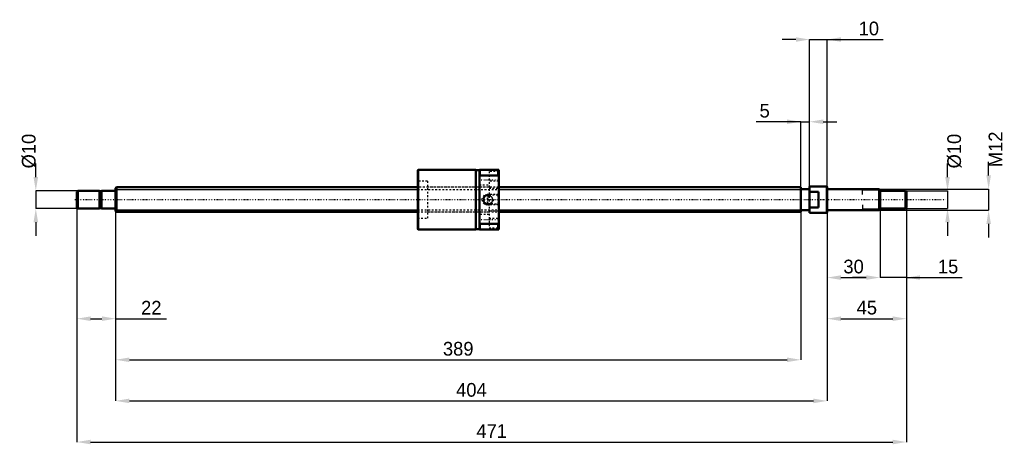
# Model space of a CAD drawing. Header units: millimetres. Extents: x -54 to 505, y -139 to 102.
import ezdxf

# ---------------------------------------------------------------- set-up
doc = ezdxf.new("R2010")
doc.units = ezdxf.units.MM
doc.linetypes.add('Center', pattern=[1.5, 0.45, -0.5, 0.05, -0.5])
doc.linetypes.add('Dashed', pattern=[2, 1, -1])
for name, color, linetype, lineweight in [('2d ConnectionPoints', 7, 'Continuous', 50), ('AM_0', 7, 'Continuous', 50), ('AM_4', 3, 'Continuous', 25), ('AM_5', 3, 'Continuous', 25), ('AM_7', 7, 'Center', 25), ('AM_9', 6, 'Dashed', 25)]:
    doc.layers.add(name, color=color, linetype=linetype, lineweight=lineweight)
doc.dimstyles.new('ISO-25', dxfattribs={"dimtxt": 2.5, "dimasz": 2.5, "dimexe": 1.25, "dimexo": 0.625, "dimtad": 1, "dimtxsty": 'Standard', "dimcen": 2.5, "dimadec": 0, "dimazin": 0, "dimtfac": 1, "dimtmove": 0, "dimatfit": 3, "dimfxl": 0, "dimarcsym": 0})

# ---------------------------------------------------------------- blocks, each defined once
blk = doc.blocks.new('1_BNK_1408_2_5RRG0_471LC5YRR0_Nut_0_in_BNK1408_2_5RRG0_471LC5Y_217_50__0')
at = {"layer": 'AM_0'}
for p, q in [((171.75, 17), (171.5, 16.75)), ((204.5, 17), (171.75, 17)), ((171.75, 17), (171.75, -17)), ((204.5, 17), (204.5, -17)), ((206.5, 17), (206.5, -17)), ((217.5, 17), (206.5, 17)), ((206.75, 17), (206.75, 13.68)), ((217.25, 17), (217.25, 13.68)), ((217.5, 17), (217.5, -17)), ((171.5, 16.75), (171.5, -16.75)), ((206.5, 16.7), (204.5, 16.7)), ((206.5, 13.16), (206.75, 13.68)), ((206.75, 13.68), (217.25, 13.68)), ((217.25, 13.68), (217.5, 13.16)), ((171.5, -16.75), (171.75, -17)), ((204.5, -16.7), (206.5, -16.7)), ((206.75, -13.68), (206.5, -13.16)), ((206.75, -13.68), (206.75, -17)), ((217.25, -13.68), (206.75, -13.68)), ((217.5, -13.16), (217.25, -13.68)), ((217.25, -13.68), (217.25, -17)), ((171.75, -17), (204.5, -17)), ((206.5, -17), (217.5, -17))]:
    blk.add_line(p, q, dxfattribs=at)
at = {"layer": 'AM_5', "linetype": 'Dashed'}
for p, q in [((210.06, 2.46), (211, 3)), ((217.5, 3), (211, 3)), ((211, 3), (211, -3)), ((210.06, -2.46), (211, -3)), ((217.5, -3), (211, -3))]:
    blk.add_line(p, q, dxfattribs=at)
blk.add_arc((211.5, 0), 3, 75, 15, dxfattribs=at)
at = {"layer": 'AM_7'}
for p, q in [((205.95, 11.25), (218.05, 11.25)), ((211.5, -3.15), (211.5, 3.15)), ((205.95, -11.25), (218.05, -11.25))]:
    blk.add_line(p, q, dxfattribs=at)
at = {"layer": 'AM_9'}
for p, q in [((212, 14), (206.5, 14)), ((217.5, 16), (212, 16)), ((212, 16), (212, -16)), ((177, 10.5), (171.5, 10.5)), ((177, 10.5), (177, -10.5)), ((212, 7), (177, 7)), ((206.5, 8.5), (212, 8.5)), ((217.5, 10.5), (212, 10.5)), ((212, 6.5), (217.5, 6.5)), ((209.17, 2.46), (207.75, 0)), ((207.75, 0), (209.17, -2.46)), ((216.96, 2.46), (209.17, 2.46)), ((209.17, 2.46), (209.17, -2.46)), ((217.5, 3), (216.96, 2.46)), ((216.96, 2.46), (216.96, -2.46)), ((209.17, -2.46), (216.96, -2.46)), ((216.96, -2.46), (217.5, -3)), ((171.5, -10.5), (177, -10.5)), ((177, -7), (212, -7)), ((212, -8.5), (206.5, -8.5)), ((217.5, -6.5), (212, -6.5)), ((212, -10.5), (217.5, -10.5)), ((206.5, -14), (212, -14)), ((212, -16), (217.5, -16))]:
    blk.add_line(p, q, dxfattribs=at)
for points in [[(209.17, -0.78), (209.09, -0.48), (209.05, -0.17), (209.05, 0.15), (209.09, 0.47), (209.17, 0.78)], [(209.17, 0.78), (209.25, 0.98), (209.34, 1.18), (209.45, 1.36), (209.58, 1.53), (209.72, 1.69), (209.87, 1.84), (210.04, 1.98), (210.22, 2.1), (210.41, 2.2), (210.6, 2.29), (210.8, 2.36), (211.01, 2.41), (211.22, 2.44), (211.44, 2.46), (211.5, 2.46)], [(211.5, 2.46), (211.71, 2.45), (211.93, 2.42), (212.14, 2.37), (212.34, 2.31), (212.54, 2.23), (212.73, 2.13), (212.91, 2.01), (213.08, 1.88), (213.24, 1.74), (213.38, 1.58), (213.51, 1.41), (213.63, 1.23), (213.73, 1.04), (213.81, 0.84), (213.87, 0.64), (213.92, 0.43), (213.95, 0.21), (213.96, 0), (213.95, -0.21), (213.92, -0.43), (213.87, -0.64), (213.81, -0.84), (213.73, -1.04), (213.63, -1.23), (213.51, -1.41), (213.38, -1.58), (213.24, -1.74), (213.08, -1.88), (212.91, -2.01), (212.73, -2.13), (212.54, -2.23), (212.34, -2.31), (212.14, -2.37), (211.93, -2.42), (211.71, -2.45), (211.5, -2.46)], [(211.5, -2.46), (211.29, -2.45), (211.07, -2.42), (210.86, -2.37), (210.66, -2.31), (210.46, -2.23), (210.27, -2.13), (210.09, -2.01), (209.92, -1.88), (209.76, -1.74), (209.62, -1.58), (209.49, -1.41), (209.37, -1.23), (209.27, -1.04), (209.19, -0.84), (209.17, -0.78)]]:
    blk.add_lwpolyline(points, dxfattribs=at)
blk = doc.blocks.new('2_BNK_1408_2_5RRG0_471LC5Y_Shaft_0_in_BNK1408_2_5RRG0_471LC5Y_217_50__0')
at = {"layer": 'AM_0'}
for p, q in [((0.5, 7), (0, 6.5)), ((0, 6.5), (0, -6.5)), ((171.5, 7), (0.5, 7)), ((0.5, 7), (0.5, -7)), ((389, 7), (217.5, 7)), ((389, 7), (389, -7)), ((394, 6), (389, 6)), ((394, 7.5), (394, -7.5)), ((403.8, 7.5), (394, 7.5)), ((404, 7.3), (403.8, 7.5)), ((403.8, 7.5), (403.8, -7.5)), ((404, 7.3), (404, -7.3)), ((433.5, 6), (404.2, 6)), ((434, 5.5), (433.5, 6)), ((433.5, 6), (433.5, -6)), ((-21.5, 5), (-22, 4.5)), ((-22, 4.5), (-22, -4.5)), ((-9.15, 5), (-21.5, 5)), ((-21.5, 5), (-21.5, -5)), ((-9.15, 5), (-9.15, -5)), ((-8, 4.8), (-9.15, 4.8)), ((-0.2, 5), (-8, 5)), ((-8, 5), (-8, -5)), ((399, 4.5), (394, 4.5)), ((399, 4.5), (399, -4.5)), ((434, 5.5), (434, -5.5)), ((448.5, 5), (434, 5)), ((449, 4.5), (448.5, 5)), ((448.5, 5), (448.5, -5)), ((449, 4.5), (449, -4.5)), ((-22, -4.5), (-21.5, -5)), ((-21.5, -5), (-9.15, -5)), ((-9.15, -4.8), (-8, -4.8)), ((-8, -5), (-0.2, -5)), ((394, -4.5), (399, -4.5)), ((433.5, -6), (434, -5.5)), ((434, -5), (448.5, -5)), ((448.5, -5), (449, -4.5)), ((0, -6.5), (0.5, -7)), ((0.5, -7), (171.5, -7)), ((217.5, -7), (389, -7)), ((389, -6), (394, -6)), ((394, -7.5), (403.8, -7.5)), ((403.8, -7.5), (404, -7.3)), ((404.2, -6), (433.5, -6))]:
    blk.add_line(p, q, dxfattribs=at)
for centre, start, end in [((404.2, 6.2), 180, 270), ((-0.2, 5.2), 270, 0), ((-0.2, -5.2), 360, 90), ((404.2, -6.2), 90, 180)]:
    blk.add_arc(centre, 0.2, start, end, dxfattribs=at)
at = {"layer": 'AM_4'}
for p, q in [((404.2, 6), (404.2, -6)), ((-0.2, 5), (-0.2, -5))]:
    blk.add_line(p, q, dxfattribs=at)
at = {"layer": 'AM_5'}
for p, q in [((0, 5.773), (171.5, 5.773)), ((217.5, 5.773), (389, 5.773)), ((389, 3.5), (389, 5.773)), ((434, 5.3865), (424, 5.3865)), ((424, 3), (424, 5.3865)), ((389, -3.5), (389, -5.773)), ((424, -3), (424, -5.3865)), ((434, -5.3865), (424, -5.3865)), ((0, -5.773), (171.5, -5.773)), ((217.5, -5.773), (389, -5.773))]:
    blk.add_line(p, q, dxfattribs=at)
at = {"layer": 'AM_5', "linetype": 'Dashed'}
for p, q in [((171.5, 5.773), (217.5, 5.773)), ((171.5, -5.773), (217.5, -5.773))]:
    blk.add_line(p, q, dxfattribs=at)
at = {"layer": 'AM_7'}
blk.add_line((-23.1, 0), (471.45, 0), dxfattribs=at)
at = {"layer": 'AM_9'}
for p, q in [((217.5, 7), (171.5, 7)), ((171.5, -7), (217.5, -7))]:
    blk.add_line(p, q, dxfattribs=at)
blk = doc.blocks.new('*D3')
at = {"layer": 'AM_5', "color": 0, "lineweight": -2}
for p, q in [((-22, -4.5), (-22, -67.57)), ((0, -6.5), (0, -67.57)), ((-14.22, -67.57), (-7.78, -67.57)), ((0, -67.57), (28.86, -67.57))]:
    blk.add_line(p, q, dxfattribs=at)
at = {"layer": 'AM_5', "color": 0}
for points in [[(-14.22, -66.27), (-14.22, -68.87), (-22, -67.57)], [(-7.78, -68.87), (-7.78, -66.27), (0, -67.57)]]:
    blk.add_solid(points, dxfattribs=at)
at = {"layer": 'Defpoints', "color": 0}
for p in [(-22, -4.5), (0, -6.5), (0, -67.57)]:
    blk.add_point(p, dxfattribs=at)
at = {"layer": 'AM_5', "color": 0, "insert": (20.23, -61.35), "char_height": 7.78, "attachment_point": 5}
blk.add_mtext('22', dxfattribs=at)
blk = doc.blocks.new('*D4')
at = {"layer": 'AM_5', "color": 0, "lineweight": -2}
for p, q in [((434, -5.5), (434, -44.23)), ((449, -4.5), (449, -44.23)), ((426.22, -44.23), (418.44, -44.23)), ((449, -44.23), (434, -44.23)), ((449, -44.23), (480.71, -44.23)), ((456.78, -44.23), (464.56, -44.23))]:
    blk.add_line(p, q, dxfattribs=at)
at = {"layer": 'AM_5', "color": 0}
for points in [[(426.22, -45.53), (426.22, -42.93), (434, -44.23)], [(456.78, -42.93), (456.78, -45.53), (449, -44.23)]]:
    blk.add_solid(points, dxfattribs=at)
at = {"layer": 'Defpoints', "color": 0}
for p in [(434, -5.5), (449, -4.5), (434, -44.23)]:
    blk.add_point(p, dxfattribs=at)
at = {"layer": 'AM_5', "color": 0, "insert": (472.64, -38.01), "char_height": 7.78, "attachment_point": 5}
blk.add_mtext('15', dxfattribs=at)
blk = doc.blocks.new('*D5')
at = {"layer": 'AM_5', "color": 0, "lineweight": -2}
for p, q in [((434, -5.5), (434, -44.23)), ((404, -7.3), (404, -44.23)), ((411.78, -44.23), (426.22, -44.23))]:
    blk.add_line(p, q, dxfattribs=at)
at = {"layer": 'AM_5', "color": 0}
for points in [[(411.78, -42.93), (411.78, -45.53), (404, -44.23)], [(426.22, -45.53), (426.22, -42.93), (434, -44.23)]]:
    blk.add_solid(points, dxfattribs=at)
at = {"layer": 'Defpoints', "color": 0}
for p in [(434, -5.5), (404, -7.3), (434, -44.23)]:
    blk.add_point(p, dxfattribs=at)
at = {"layer": 'AM_5', "color": 0, "insert": (419, -38.01), "char_height": 7.78, "attachment_point": 5}
blk.add_mtext('30', dxfattribs=at)
blk = doc.blocks.new('*D6')
at = {"layer": 'AM_5', "color": 0, "lineweight": -2}
for p, q in [((449, -4.5), (449, -67.57)), ((404, -7.3), (404, -67.57)), ((411.78, -67.57), (441.22, -67.57))]:
    blk.add_line(p, q, dxfattribs=at)
at = {"layer": 'AM_5', "color": 0}
for points in [[(411.78, -66.27), (411.78, -68.87), (404, -67.57)], [(441.22, -68.87), (441.22, -66.27), (449, -67.57)]]:
    blk.add_solid(points, dxfattribs=at)
at = {"layer": 'Defpoints', "color": 0}
for p in [(449, -4.5), (404, -7.3), (449, -67.57)]:
    blk.add_point(p, dxfattribs=at)
at = {"layer": 'AM_5', "color": 0, "insert": (426.5, -61.35), "char_height": 7.78, "attachment_point": 5}
blk.add_mtext('45', dxfattribs=at)
blk = doc.blocks.new('*D7')
at = {"layer": 'AM_5', "color": 0, "lineweight": -2}
for p, q in [((386.22, 90.91), (378.44, 90.91)), ((394, -7.5), (394, 90.91)), ((394, 90.91), (404, 90.91)), ((404, -7.3), (404, 90.91)), ((404, 90.91), (435.71, 90.91)), ((411.78, 90.91), (419.56, 90.91))]:
    blk.add_line(p, q, dxfattribs=at)
at = {"layer": 'AM_5', "color": 0}
for points in [[(386.22, 89.61), (386.22, 92.21), (394, 90.91)], [(411.78, 92.21), (411.78, 89.61), (404, 90.91)]]:
    blk.add_solid(points, dxfattribs=at)
at = {"layer": 'Defpoints', "color": 0}
for p in [(404, 90.91), (394, -7.5), (404, -7.3)]:
    blk.add_point(p, dxfattribs=at)
at = {"layer": 'AM_5', "color": 0, "insert": (427.64, 97.13), "char_height": 7.78, "attachment_point": 5}
blk.add_mtext('10', dxfattribs=at)
blk = doc.blocks.new('*D8')
at = {"layer": 'AM_5', "color": 0, "lineweight": -2}
for p, q in [((389, 44.23), (363.59, 44.23)), ((381.22, 44.23), (373.44, 44.23)), ((389, -5.77), (389, 44.23)), ((389, 44.23), (394, 44.23)), ((394, -7.5), (394, 44.23)), ((401.78, 44.23), (409.56, 44.23))]:
    blk.add_line(p, q, dxfattribs=at)
at = {"layer": 'AM_5', "color": 0}
for points in [[(381.22, 42.93), (381.22, 45.53), (389, 44.23)], [(401.78, 45.53), (401.78, 42.93), (394, 44.23)]]:
    blk.add_solid(points, dxfattribs=at)
at = {"layer": 'Defpoints', "color": 0}
for p in [(394, 44.23), (389, -5.77), (394, -7.5)]:
    blk.add_point(p, dxfattribs=at)
at = {"layer": 'AM_5', "color": 0, "insert": (368.51, 50.45), "char_height": 7.78, "attachment_point": 5}
blk.add_mtext('5', dxfattribs=at)
blk = doc.blocks.new('*D9')
at = {"layer": 'AM_5', "color": 0, "lineweight": -2}
for p, q in [((0, -6.5), (0, -90.91)), ((389, -5.77), (389, -90.91)), ((7.78, -90.91), (381.22, -90.91))]:
    blk.add_line(p, q, dxfattribs=at)
at = {"layer": 'AM_5', "color": 0}
for points in [[(7.78, -89.61), (7.78, -92.21), (0, -90.91)], [(381.22, -92.21), (381.22, -89.61), (389, -90.91)]]:
    blk.add_solid(points, dxfattribs=at)
at = {"layer": 'Defpoints', "color": 0}
for p in [(0, -6.5), (389, -5.77), (389, -90.91)]:
    blk.add_point(p, dxfattribs=at)
at = {"layer": 'AM_5', "color": 0, "insert": (194.5, -84.69), "char_height": 7.78, "attachment_point": 5}
blk.add_mtext('389', dxfattribs=at)
blk = doc.blocks.new('*D10')
at = {"layer": 'AM_5', "color": 0, "lineweight": -2}
for p, q in [((0, -6.5), (0, -114.25)), ((404, -7.3), (404, -114.25)), ((7.78, -114.25), (396.22, -114.25))]:
    blk.add_line(p, q, dxfattribs=at)
at = {"layer": 'AM_5', "color": 0}
for points in [[(7.78, -112.95), (7.78, -115.55), (0, -114.25)], [(396.22, -115.55), (396.22, -112.95), (404, -114.25)]]:
    blk.add_solid(points, dxfattribs=at)
at = {"layer": 'Defpoints', "color": 0}
for p in [(0, -6.5), (404, -7.3), (404, -114.25)]:
    blk.add_point(p, dxfattribs=at)
at = {"layer": 'AM_5', "color": 0, "insert": (202, -108.03), "char_height": 7.78, "attachment_point": 5}
blk.add_mtext('404', dxfattribs=at)
blk = doc.blocks.new('*D11')
at = {"layer": 'AM_5', "color": 0, "lineweight": -2}
for p, q in [((-22, -4.5), (-22, -137.59)), ((449, -4.5), (449, -137.59)), ((-14.22, -137.59), (441.22, -137.59))]:
    blk.add_line(p, q, dxfattribs=at)
at = {"layer": 'AM_5', "color": 0}
for points in [[(-14.22, -136.29), (-14.22, -138.89), (-22, -137.59)], [(441.22, -138.89), (441.22, -136.29), (449, -137.59)]]:
    blk.add_solid(points, dxfattribs=at)
at = {"layer": 'Defpoints', "color": 0}
for p in [(-22, -4.5), (449, -4.5), (449, -137.59)]:
    blk.add_point(p, dxfattribs=at)
at = {"layer": 'AM_5', "color": 0, "insert": (213.5, -131.37), "char_height": 7.78, "attachment_point": 5}
blk.add_mtext('471', dxfattribs=at)
blk = doc.blocks.new('*D12')
at = {"layer": 'AM_5', "color": 0, "lineweight": -2}
for p, q in [((-45.34, 12.78), (-45.34, 20.56)), ((-21.5, 5), (-45.34, 5)), ((-45.34, 5), (-45.34, -5)), ((-21.5, -5), (-45.34, -5)), ((-45.34, -12.78), (-45.34, -20.56))]:
    blk.add_line(p, q, dxfattribs=at)
at = {"layer": 'AM_5', "color": 0}
for points in [[(-46.64, 12.78), (-44.04, 12.78), (-45.34, 5)], [(-44.04, -12.78), (-46.64, -12.78), (-45.34, -5)]]:
    blk.add_solid(points, dxfattribs=at)
at = {"layer": 'Defpoints', "color": 0}
for p in [(-21.5, 5), (-45.34, -5), (-21.5, -5)]:
    blk.add_point(p, dxfattribs=at)
at = {"layer": 'AM_5', "color": 0, "insert": (-49.23, 27.56), "char_height": 7.78, "attachment_point": 5, "rotation": 90}
blk.add_mtext('Ø10', dxfattribs=at)
blk = doc.blocks.new('*D13')
at = {"layer": 'AM_5', "color": 0, "lineweight": -2}
for p, q in [((472.34, 12.78), (472.34, 20.56)), ((448.5, 5), (472.34, 5)), ((472.34, 5), (472.34, -5)), ((448.5, -5), (472.34, -5)), ((472.34, -12.78), (472.34, -20.56))]:
    blk.add_line(p, q, dxfattribs=at)
at = {"layer": 'AM_5', "color": 0}
for points in [[(471.04, 12.78), (473.64, 12.78), (472.34, 5)], [(473.64, -12.78), (471.04, -12.78), (472.34, -5)]]:
    blk.add_solid(points, dxfattribs=at)
at = {"layer": 'Defpoints', "color": 0}
for p in [(448.5, 5), (448.5, -5), (472.34, -5)]:
    blk.add_point(p, dxfattribs=at)
at = {"layer": 'AM_5', "color": 0, "insert": (476.23, 27.56), "char_height": 7.78, "attachment_point": 5, "rotation": 90}
blk.add_mtext('Ø10', dxfattribs=at)
blk = doc.blocks.new('*D14')
at = {"layer": 'AM_5', "color": 0, "lineweight": -2}
for p, q in [((495.68, 13.78), (495.68, 21.56)), ((433.5, 6), (495.68, 6)), ((495.68, 6), (495.68, -6)), ((433.5, -6), (495.68, -6)), ((495.68, -13.78), (495.68, -21.56))]:
    blk.add_line(p, q, dxfattribs=at)
at = {"layer": 'AM_5', "color": 0}
for points in [[(494.38, 13.78), (496.98, 13.78), (495.68, 6)], [(496.98, -13.78), (494.38, -13.78), (495.68, -6)]]:
    blk.add_solid(points, dxfattribs=at)
at = {"layer": 'Defpoints', "color": 0}
for p in [(433.5, 6), (433.5, -6), (495.68, -6)]:
    blk.add_point(p, dxfattribs=at)
at = {"layer": 'AM_5', "color": 0, "insert": (499.57, 28.56), "char_height": 7.78, "attachment_point": 5, "rotation": 90}
blk.add_mtext('M12', dxfattribs=at)

msp = doc.modelspace()

# ---------------------------------------------------------------- linework, layer by layer
at = {"layer": '2d ConnectionPoints'}
for p in [(0, 0), (399, 0)]:
    msp.add_point(p, dxfattribs=at)

# ---------------------------------------------------------------- block references
for name in ['1_BNK_1408_2_5RRG0_471LC5YRR0_Nut_0_in_BNK1408_2_5RRG0_471LC5Y_217_50__0', '2_BNK_1408_2_5RRG0_471LC5Y_Shaft_0_in_BNK1408_2_5RRG0_471LC5Y_217_50__0']:
    msp.add_blockref(name, (0, 0))

# ---------------------------------------------------------------- dimensions: what is measured, and where the dimension line sits
at = {"layer": 'AM_5'}
for base, p1, p2, text, picture, middle in [((404, 90.91), (394, -7.5), (404, -7.3), '10', '*D7', (427.636, 90.91)), ((394, 44.23), (389, -5.773), (394, -7.5), '5', '*D8', (368.513, 44.23)), ((0, -67.57), (-22, -4.5), (0, -6.5), '22', '*D3', (20.228, -67.57)), ((449, -137.59), (-22, -4.5), (449, -4.5), '471', '*D11', (213.5, -137.59)), ((449, -67.57), (404, -7.3), (449, -4.5), '45', '*D6', (426.5, -67.57)), ((434, -44.23), (404, -7.3), (434, -5.5), '30', '*D5', (419, -44.23)), ((434, -44.23), (449, -4.5), (434, -5.5), '15', '*D4', (472.636, -44.23)), ((389, -90.91), (0, -6.5), (389, -5.773), '389', '*D9', (194.5, -90.91)), ((404, -114.25), (0, -6.5), (404, -7.3), '404', '*D10', (202, -114.25))]:
    dim = msp.add_linear_dim(base=base, p1=p1, p2=p2, text=text, dimstyle='ISO-25', override={"dimtxt": 7.78, "dimasz": 7.78, "dimexe": 0, "dimexo": 0, "dimgap": 2.334}, dxfattribs=at)
    dim.commit()
    dim.dimension.update_dxf_attribs({"geometry": picture, "text_midpoint": middle, "dimtype": 160})
for base, p1, p2, text, picture, middle in [((495.68, -6), (433.5, 6), (433.5, -6), 'M12', '*D14', (499.57, 28.562)), ((-45.34, -5), (-21.5, 5), (-21.5, -5), 'Ø10', '*D12', (-49.23, 27.562)), ((472.34, -5), (448.5, 5), (448.5, -5), 'Ø10', '*D13', (476.23, 27.562))]:
    dim = msp.add_linear_dim(base=base, p1=p1, p2=p2, angle=90, text=text, dimstyle='ISO-25', override={"dimtxt": 7.78, "dimasz": 7.78, "dimexe": 0, "dimexo": 0, "dimgap": 2.334}, dxfattribs=at)
    dim.commit()
    dim.dimension.update_dxf_attribs({"geometry": picture, "text_midpoint": middle, "dimtype": 160, "text_rotation": 90})

doc.saveas('drawing.dxf')
